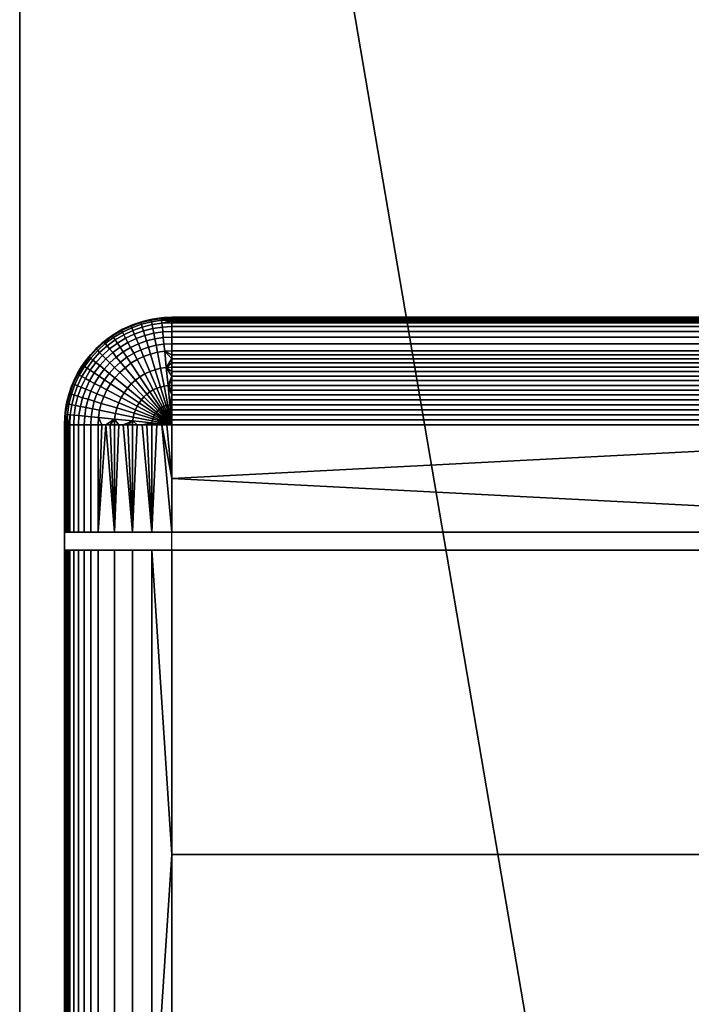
# Model space of a CAD drawing. Header units: millimetres. Extents: x -40 to 195, y -440 to 440.
# Tile 4 of 6: x 0 to 75, y 110 to 220. Entities that reach past the tile are written whole.
import ezdxf

# ---------------------------------------------------------------- set-up
doc = ezdxf.new("R2010")
doc.units = ezdxf.units.MM
for name, color, linetype in [('delici deska', 250, 'Continuous'), ('elektro', 7, 'Continuous'), ('op pud plocha', 7, 'Continuous'), ('openport', 5, 'Continuous')]:
    doc.layers.add(name, color=color, linetype=linetype)

msp = doc.modelspace()

# ---------------------------------------------------------------- linework, layer by layer
at = {"layer": 'openport'}
for points in [[(0, -440), (150, -440), (150, 440), (0, 440)], [(133, 78.75), (17, 78.75), (17, 174.75), (133, 174.75)]]:
    msp.add_lwpolyline(points, close=True, dxfattribs=at)

# ---------------------------------------------------------------- meshes
at = {"layer": 'delici deska'}
mesh = msp.add_polyface(dxfattribs=at)
corners = [(0, -298.05, 12), (0, 298.05, 12), (0, 351.79, 382.5), (0, -351.79, 382.5), (0, 315.88, 23.46), (0, 332.63, 37.15), (0, 347.89, 52.89), (0, 361.3, 70.43), (0, 372.55, 89.42), (0, 381.46, 109.45), (0, 387.89, 130.1), (0, 391.86, 150.93), (0, 413.25, 312.35), (0, 413.6, 325.37), (0, 411.13, 338.46), (0, 405.93, 350.72), (0, 398.42, 361.36), (0, 388.86, 370.2), (0, 377.39, 376.97), (0, 364.74, 381.13), (0, -391.86, 150.93), (0, -387.89, 130.1), (0, -381.46, 109.45), (0, -372.55, 89.42), (0, -361.3, 70.43), (0, -347.89, 52.89), (0, -332.63, 37.15), (0, -315.88, 23.46), (0, -413.25, 312.35), (0, -364.74, 381.13), (0, -377.39, 376.97), (0, -388.86, 370.2), (0, -398.42, 361.36), (0, -405.93, 350.72), (0, -411.13, 338.46), (0, -413.6, 325.37), (150, 298.05, 12), (150, -298.05, 12), (150, -351.79, 382.5), (150, 351.79, 382.5), (150, 391.86, 150.93), (150, 387.89, 130.1), (150, 381.46, 109.45), (150, 372.55, 89.42), (150, 361.3, 70.43), (150, 347.89, 52.89), (150, 332.63, 37.15), (150, 315.88, 23.46), (150, 413.25, 312.35), (150, 364.74, 381.13), (150, 377.39, 376.97), (150, 388.86, 370.2), (150, 398.42, 361.36), (150, 405.93, 350.72), (150, 411.13, 338.46), (150, 413.6, 325.37), (150, -315.88, 23.46), (150, -332.63, 37.15), (150, -347.89, 52.89), (150, -361.3, 70.43), (150, -372.55, 89.42), (150, -381.46, 109.45), (150, -387.89, 130.1), (150, -391.86, 150.93), (150, -413.25, 312.35), (150, -413.6, 325.37), (150, -411.13, 338.46), (150, -405.93, 350.72), (150, -398.42, 361.36), (150, -388.86, 370.2), (150, -377.39, 376.97), (150, -364.74, 381.13), (0, -298.05, 12), (150, -298.05, 12), (0, 298.05, 12), (150, 298.05, 12), (0, -351.79, 382.5), (150, -351.79, 382.5), (0, 351.79, 382.5), (150, 351.79, 382.5), (0, 391.86, 150.93), (150, 391.86, 150.93), (0, 387.89, 130.1), (150, 387.89, 130.1), (0, 381.46, 109.45), (150, 381.46, 109.45), (0, 372.55, 89.42), (150, 372.55, 89.42), (0, 361.3, 70.43), (150, 361.3, 70.43), (0, 347.89, 52.89), (150, 347.89, 52.89), (0, 332.63, 37.15), (150, 332.63, 37.15), (0, 315.88, 23.46), (150, 315.88, 23.46), (0, 298.05, 12), (150, 298.05, 12), (0, 413.25, 312.35), (150, 413.25, 312.35), (0, 391.86, 150.93), (150, 391.86, 150.93), (0, 351.79, 382.5), (150, 351.79, 382.5), (0, 364.74, 381.13), (150, 364.74, 381.13), (0, 377.39, 376.97), (150, 377.39, 376.97), (0, 388.86, 370.2), (150, 388.86, 370.2), (0, 398.42, 361.36), (150, 398.42, 361.36), (0, 405.93, 350.72), (150, 405.93, 350.72), (0, 411.13, 338.46), (150, 411.13, 338.46), (0, 413.6, 325.37), (150, 413.6, 325.37), (0, 413.25, 312.35), (150, 413.25, 312.35), (0, -391.86, 150.93), (150, -391.86, 150.93), (0, -387.89, 130.1), (150, -387.89, 130.1), (0, -381.46, 109.45), (150, -381.46, 109.45), (0, -372.55, 89.42), (150, -372.55, 89.42), (0, -361.3, 70.43), (150, -361.3, 70.43), (0, -347.89, 52.89), (150, -347.89, 52.89), (0, -332.63, 37.15), (150, -332.63, 37.15), (0, -315.88, 23.46), (150, -315.88, 23.46), (0, -298.05, 12), (150, -298.05, 12), (0, -413.25, 312.35), (150, -413.25, 312.35), (0, -391.86, 150.93), (150, -391.86, 150.93), (0, -351.79, 382.5), (150, -351.79, 382.5), (0, -364.74, 381.13), (150, -364.74, 381.13), (0, -377.39, 376.97), (150, -377.39, 376.97), (0, -388.86, 370.2), (150, -388.86, 370.2), (0, -398.42, 361.36), (150, -398.42, 361.36), (0, -405.93, 350.72), (150, -405.93, 350.72), (0, -411.13, 338.46), (150, -411.13, 338.46), (0, -413.6, 325.37), (150, -413.6, 325.37), (0, -413.25, 312.35), (150, -413.25, 312.35)]
mesh.append_faces([[corners[k] for k in face] for face in [(22, 21, 10, 10), (20, 11, 21, 21), (22, 9, 23, 23), (26, 0, 27, 27), (0, 26, 25, 25), (7, 25, 24, 24), (23, 7, 24, 24), (20, 28, 12, 12), (35, 34, 3, 3), (34, 33, 3, 3), (3, 28, 35, 35), (3, 32, 31, 31), (29, 3, 30, 30), (31, 30, 3, 3), (3, 33, 32, 32), (2, 28, 3, 3), (25, 6, 0, 0), (5, 4, 1, 1), (1, 6, 5, 5), (25, 7, 6, 6), (8, 23, 9, 9), (11, 10, 21, 21), (22, 10, 9, 9), (7, 23, 8, 8), (11, 20, 12, 12), (2, 18, 17, 17), (18, 2, 19, 19), (16, 2, 17, 17), (13, 2, 14, 14), (16, 15, 2, 2), (15, 14, 2, 2), (12, 2, 13, 13), (2, 12, 28, 28), (0, 6, 1, 1), (38, 66, 65, 65), (65, 64, 38, 38), (67, 66, 38, 38), (70, 38, 71, 71), (38, 70, 69, 69), (68, 38, 69, 69), (68, 67, 38, 38), (40, 64, 63, 63), (60, 43, 61, 61), (59, 44, 60, 60), (62, 61, 42, 42), (36, 58, 37, 37), (56, 37, 57, 57), (58, 57, 37, 37), (59, 58, 45, 45), (63, 62, 41, 41), (38, 64, 48, 48), (50, 49, 39, 39), (39, 51, 50, 50), (52, 51, 39, 39), (39, 54, 53, 53), (55, 39, 48, 48), (55, 54, 39, 39), (39, 53, 52, 52), (64, 40, 48, 48), (36, 46, 45, 45), (46, 36, 47, 47), (45, 58, 36, 36), (43, 42, 61, 61), (59, 45, 44, 44), (60, 44, 43, 43), (42, 41, 62, 62), (63, 41, 40, 40), (48, 39, 38, 38), (73, 72, 74, 75), (77, 79, 78, 76), (82, 80, 81, 83), (86, 84, 85, 87), (84, 82, 83, 85), (88, 86, 87, 89), (92, 90, 91, 93), (96, 94, 95, 97), (94, 92, 93, 95), (90, 88, 89, 91), (99, 101, 100, 98), (104, 102, 103, 105), (108, 106, 107, 109), (106, 104, 105, 107), (110, 108, 109, 111), (114, 112, 113, 115), (118, 116, 117, 119), (116, 114, 115, 117), (112, 110, 111, 113), (122, 123, 121, 120), (126, 127, 125, 124), (124, 125, 123, 122), (128, 129, 127, 126), (132, 133, 131, 130), (136, 137, 135, 134), (134, 135, 133, 132), (130, 131, 129, 128), (139, 138, 140, 141), (144, 145, 143, 142), (148, 149, 147, 146), (146, 147, 145, 144), (150, 151, 149, 148), (154, 155, 153, 152), (158, 159, 157, 156), (156, 157, 155, 154), (152, 153, 151, 150)]])
at = {"layer": 'elektro'}
mesh = msp.add_polyface(dxfattribs=at)
corners = [(133, 186.75, 384.5), (17, 186.75, 384.5), (17, 186.73, 384.68), (133, 186.73, 384.68), (17, 186.68, 384.86), (133, 186.68, 384.86), (133, 186.59, 385.04), (17, 186.59, 385.04), (17, 186.48, 385.2), (133, 186.48, 385.2), (133, 186.33, 385.36), (17, 186.33, 385.36), (17, 186.15, 385.52), (133, 186.15, 385.52), (133, 185.72, 385.81), (17, 185.72, 385.81), (17, 185.17, 386.08), (133, 185.17, 386.08), (17, 184.53, 386.33), (133, 184.53, 386.33), (133, 183.8, 386.55), (17, 183.8, 386.55), (17, 183, 386.75), (133, 183, 386.75), (133, 182.57, 386.84), (17, 182.57, 386.84), (17, 182.12, 386.93), (133, 182.12, 386.93), (17, 181.66, 387), (133, 181.66, 387), (17, 181.18, 387.08), (133, 181.18, 387.08), (17, 180.69, 387.15), (133, 180.69, 387.15), (133, 180.19, 387.21), (17, 180.19, 387.21), (17, 179.68, 387.26), (133, 179.68, 387.26), (133, 179.15, 387.31), (17, 179.15, 387.31), (17, 178.62, 387.36), (133, 178.62, 387.36), (133, 178.08, 387.39), (17, 178.08, 387.39), (17, 177.54, 387.43), (133, 177.54, 387.43), (17, 176.99, 387.45), (133, 176.99, 387.45), (133, 176.43, 387.47), (17, 176.43, 387.47), (17, 175.87, 387.49), (133, 175.87, 387.49), (133, 175.31, 387.5), (17, 175.31, 387.5), (17, 174.75, 387.5), (133, 174.75, 387.5), (17, 168.75, 387.5), (133, 162.75, 387.5), (145, 162.75, 384.5), (5, 162.75, 384.5), (5, 160.75, 384.5), (145, 160.75, 384.5), (133, 162.75, 387.5), (17, 162.75, 387.5), (139.43, 162.75, 387.08), (8.75, 162.75, 386.75), (141.25, 162.75, 386.75), (7.94, 162.75, 386.55), (142.06, 162.75, 386.55), (7.21, 162.75, 386.33), (142.79, 162.75, 386.33), (6.57, 162.75, 386.08), (143.43, 162.75, 386.08), (6.03, 162.75, 385.81), (143.97, 162.75, 385.81), (5.42, 160.75, 385.36), (144.41, 160.75, 385.52), (144.58, 160.75, 385.36), (143.97, 160.75, 385.81), (6.03, 160.75, 385.81), (143.43, 160.75, 386.08), (7.94, 160.75, 386.55), (141.25, 160.75, 386.75), (142.06, 160.75, 386.55), (7.21, 160.75, 386.33), (142.79, 160.75, 386.33), (6.57, 160.75, 386.08), (8.75, 160.75, 386.75), (139.43, 160.75, 387.08), (17, 160.75, 387.5), (133, 160.75, 387.5), (133, 186.75, 382.5), (17, 186.75, 382.5)]
mesh.append_faces([[corners[k] for k in face] for face in [(0, 1, 2, 3), (3, 2, 4, 5), (6, 7, 8, 9), (10, 11, 12, 13), (9, 8, 11, 10), (5, 4, 7, 6), (14, 15, 16, 17), (17, 16, 18, 19), (20, 21, 22, 23), (24, 25, 26, 27), (23, 22, 25, 24), (19, 18, 21, 20), (13, 12, 15, 14), (28, 29, 27, 26), (29, 28, 30, 31), (31, 30, 32, 33), (34, 35, 36, 37), (38, 39, 40, 41), (37, 36, 39, 38), (33, 32, 35, 34), (42, 43, 44, 45), (45, 44, 46, 47), (48, 49, 50, 51), (52, 53, 54, 55), (51, 50, 53, 52), (47, 46, 49, 48), (41, 40, 43, 42), (55, 56, 57, 57), (58, 59, 60, 61), (62, 63, 64, 64), (64, 65, 66, 66), (66, 67, 68, 68), (69, 70, 68, 68), (70, 71, 72, 72), (72, 73, 74, 74), (75, 76, 77, 77), (78, 79, 80, 80), (81, 82, 83, 83), (84, 83, 85, 85), (86, 85, 80, 80), (87, 88, 82, 82), (88, 89, 90, 90), (0, 91, 92, 1)]])
mesh = msp.add_polyface(dxfattribs=at)
corners = [(133.44, 176.94, 387.45), (133.22, 176.98, 387.45), (133, 174.75, 387.5), (133.86, 179.07, 387.31), (133.43, 179.13, 387.31), (133.65, 176.89, 387.45), (133.86, 176.82, 387.45), (134.05, 176.72, 387.45), (133, 174.75, 387.5), (133, 175.87, 387.49), (133, 175.31, 387.5), (133, 176.99, 387.45), (133, 176.43, 387.47), (133, 178.08, 387.39), (133, 177.54, 387.43), (133, 175.87, 387.49), (133, 179.15, 387.31), (133, 178.62, 387.36), (133, 179.68, 387.26), (133.63, 181.15, 387.08), (133, 180.69, 387.15), (133, 180.19, 387.21), (133, 181.66, 387), (133, 181.18, 387.08), (133, 182.12, 386.93), (133.81, 182.96, 386.75), (133, 182.57, 386.84), (133, 183, 386.75), (133, 184.53, 386.33), (133, 183.8, 386.55), (133.89, 183.76, 386.55), (133.96, 184.49, 386.33), (133, 185.17, 386.08), (134.02, 185.12, 386.08), (133, 185.72, 385.81), (134.07, 185.66, 385.81), (134.12, 186.1, 385.52), (133, 186.33, 385.36), (133, 186.15, 385.52), (134.15, 186.42, 385.2), (133, 186.48, 385.2), (134.17, 186.62, 384.86), (133, 186.68, 384.86), (133, 186.59, 385.04), (133, 186.73, 384.68), (133, 186.75, 384.5), (133.86, 186.72, 384.5), (133.56, 174.75, 387.5), (133, 174.75, 387.5), (133, 162.75, 387.5), (5.27, 162.75, 385.2), (144.73, 162.75, 385.2), (144.58, 162.75, 385.36), (5.15, 162.75, 385.04), (144.85, 162.75, 385.04), (5.07, 162.75, 384.86), (144.93, 162.75, 384.86), (5.02, 162.75, 384.68), (144.98, 162.75, 384.68), (5, 162.75, 384.5), (145, 162.75, 384.5), (5.07, 160.75, 384.86), (144.85, 160.75, 385.04), (144.93, 160.75, 384.86), (5.02, 160.75, 384.68), (144.98, 160.75, 384.68), (5, 160.75, 384.5), (145, 160.75, 384.5), (5.15, 160.75, 385.04), (144.73, 160.75, 385.2), (134.08, 186.7, 382.5), (133, 186.75, 382.5)]
mesh.append_faces([[corners[k] for k in face] for face in [(0, 1, 2, 2), (3, 4, 1, 0), (5, 0, 2, 2), (6, 5, 2, 2), (7, 6, 2, 2), (8, 9, 10, 10), (1, 11, 12, 12), (1, 13, 14, 14), (14, 11, 1, 1), (12, 15, 1, 1), (4, 16, 17, 17), (4, 18, 16, 16), (19, 20, 21, 21), (19, 22, 23, 23), (23, 20, 19, 19), (21, 18, 4, 4), (17, 13, 4, 4), (24, 25, 26, 26), (26, 25, 27, 27), (1, 4, 13, 13), (22, 19, 24, 24), (4, 19, 21, 21), (1, 15, 2, 2), (28, 29, 30, 31), (32, 28, 31, 33), (25, 30, 29, 27), (34, 32, 33, 35), (36, 37, 38, 38), (39, 40, 37, 37), (41, 42, 43, 43), (41, 44, 42, 42), (45, 44, 46, 46), (41, 46, 44, 44), (47, 48, 49, 49), (50, 51, 52, 52), (51, 53, 54, 54), (54, 55, 56, 56), (57, 58, 56, 56), (58, 59, 60, 60), (61, 62, 63, 63), (64, 63, 65, 65), (66, 65, 67, 67), (68, 69, 62, 62), (70, 71, 45, 46)]])
mesh = msp.add_polyface(dxfattribs=at)
corners = [(15.09, 184.34, 386.33), (15.23, 183.63, 386.55), (16.11, 183.76, 386.55), (16.04, 184.49, 386.33), (14.97, 184.97, 386.08), (15.98, 185.12, 386.08), (14.86, 185.51, 385.81), (15.93, 185.66, 385.81), (14.78, 185.94, 385.52), (15.88, 186.1, 385.52), (14.71, 186.25, 385.2), (15.85, 186.42, 385.2), (14.67, 186.45, 384.86), (15.83, 186.62, 384.86), (14.16, 184.11, 386.33), (14.37, 183.42, 386.55), (13.97, 184.72, 386.08), (13.82, 185.24, 385.81), (13.69, 185.66, 385.52), (13.6, 185.97, 385.2), (13.54, 186.17, 384.86), (13.01, 184.38, 386.08), (13.26, 183.79, 386.33), (12.8, 184.88, 385.81), (12.63, 185.29, 385.52), (12.51, 185.58, 385.2), (12.43, 185.77, 384.86), (12.09, 183.94, 386.08), (12.39, 183.38, 386.33), (11.83, 184.42, 385.81), (11.62, 184.81, 385.52), (17, 184.53, 386.33), (17, 183.8, 386.55), (17, 185.17, 386.08), (17, 185.72, 385.81), (17, 186.15, 385.52), (17, 186.33, 385.36), (17, 186.59, 385.04), (17, 186.48, 385.2), (17, 186.68, 384.86), (17, 186.73, 384.68), (17, 186.75, 384.5), (16.14, 186.72, 384.5), (15.29, 186.63, 384.5), (14.45, 186.47, 384.5), (13.62, 186.26, 384.5), (12.81, 185.99, 384.5), (12.02, 185.66, 384.5), (17, 186.75, 382.5), (15.92, 186.7, 382.5), (14.82, 186.55, 382.5), (13.7, 186.28, 382.5), (12.58, 185.91, 382.5), (11.49, 185.41, 382.5)]
mesh.append_faces([[corners[k] for k in face] for face in [(0, 1, 2, 3), (4, 0, 3, 5), (6, 4, 5, 7), (8, 6, 7, 9), (10, 8, 9, 11), (12, 10, 11, 13), (14, 15, 1, 0), (16, 14, 0, 4), (17, 16, 4, 6), (18, 17, 6, 8), (19, 18, 8, 10), (20, 19, 10, 12), (21, 22, 14, 16), (23, 21, 16, 17), (24, 23, 17, 18), (25, 24, 18, 19), (26, 25, 19, 20), (27, 28, 22, 21), (29, 27, 21, 23), (30, 29, 23, 24), (31, 3, 2, 32), (33, 5, 3, 31), (34, 7, 5, 33), (35, 9, 7, 34), (9, 35, 36, 36), (9, 36, 11, 11), (37, 11, 38, 38), (11, 36, 38, 38), (13, 37, 39, 39), (13, 39, 40, 40), (41, 42, 40, 40), (13, 40, 42, 42), (13, 42, 43, 43), (13, 43, 44, 12), (13, 11, 37, 37), (12, 44, 45, 20), (20, 45, 46, 26), (26, 46, 47, 47), (42, 41, 48, 49), (49, 50, 43, 42), (50, 51, 45, 44), (51, 52, 46, 45), (52, 53, 47, 46), (44, 43, 50, 50)]])
mesh = msp.add_polyface(dxfattribs=at)
corners = [(11.47, 185.09, 385.2), (11.62, 184.81, 385.52), (12.63, 185.29, 385.52), (12.51, 185.58, 385.2), (11.38, 185.27, 384.86), (12.43, 185.77, 384.86), (11.21, 183.42, 386.08), (11.56, 182.88, 386.33), (12.39, 183.38, 386.33), (12.09, 183.94, 386.08), (10.91, 183.87, 385.81), (11.83, 184.42, 385.81), (10.66, 184.23, 385.52), (10.48, 184.5, 385.2), (10.37, 184.67, 384.86), (11.25, 181.75, 386.55), (11.77, 181.12, 386.75), (12.42, 181.61, 386.75), (11.97, 182.28, 386.55), (10.79, 182.31, 386.33), (10.39, 182.81, 386.08), (10.04, 183.23, 385.81), (9.76, 183.57, 385.52), (9.56, 183.82, 385.2), (9.43, 183.97, 384.86), (10.08, 181.67, 386.33), (10.6, 181.15, 386.55), (9.63, 182.12, 386.08), (9.24, 182.5, 385.81), (8.93, 182.81, 385.52), (8.71, 183.04, 385.2), (8.56, 183.18, 384.86), (8.94, 181.36, 386.08), (9.44, 180.96, 386.33), (8.52, 181.71, 385.81), (8.18, 181.98, 385.52), (7.93, 182.19, 385.2), (7.78, 182.32, 384.86), (7.52, 181.08, 385.52), (7.88, 180.84, 385.81), (7.25, 181.26, 385.2), (7.08, 181.38, 384.86), (11.25, 185.28, 384.5), (10.51, 184.84, 384.5), (9.14, 183.82, 384.5), (8.52, 183.23, 384.5), (9.81, 184.35, 384.5), (12.02, 185.66, 384.5), (7.93, 182.61, 384.5), (7.39, 181.94, 384.5), (6.9, 181.24, 384.5), (11.49, 185.41, 382.5), (10.43, 184.79, 382.5), (9.44, 184.06, 382.5), (8.52, 183.23, 382.5), (7.68, 182.31, 382.5), (6.96, 181.31, 382.5)]
mesh.append_faces([[corners[k] for k in face] for face in [(0, 1, 2, 3), (4, 0, 3, 5), (6, 7, 8, 9), (10, 6, 9, 11), (12, 10, 11, 1), (13, 12, 1, 0), (14, 13, 0, 4), (15, 16, 17, 18), (19, 15, 18, 7), (20, 19, 7, 6), (21, 20, 6, 10), (22, 21, 10, 12), (23, 22, 12, 13), (24, 23, 13, 14), (25, 26, 15, 19), (27, 25, 19, 20), (28, 27, 20, 21), (29, 28, 21, 22), (30, 29, 22, 23), (31, 30, 23, 24), (32, 33, 25, 27), (34, 32, 27, 28), (35, 34, 28, 29), (36, 35, 29, 30), (37, 36, 30, 31), (38, 39, 34, 35), (40, 38, 35, 36), (41, 40, 36, 37), (4, 42, 43, 14), (24, 44, 45, 31), (14, 43, 46, 24), (5, 47, 42, 4), (24, 46, 44, 44), (48, 37, 31, 45), (37, 48, 49, 49), (37, 49, 50, 41), (51, 52, 43, 42), (52, 53, 46, 43), (53, 54, 45, 44), (51, 42, 47, 47), (53, 44, 46, 46), (49, 48, 55, 55), (48, 45, 54, 55), (55, 56, 50, 49)]])
mesh = msp.add_polyface(dxfattribs=at)
corners = [(16.14, 179.07, 387.31), (16.56, 176.94, 387.45), (16.78, 176.98, 387.45), (16.57, 179.13, 387.31), (15.74, 181.06, 387.08), (16.37, 181.15, 387.08), (15.39, 182.84, 386.75), (16.19, 182.96, 386.75), (15.23, 183.63, 386.55), (16.11, 183.76, 386.55), (15.72, 178.96, 387.31), (16.35, 176.89, 387.45), (15.13, 180.9, 387.08), (14.61, 182.64, 386.75), (14.37, 183.42, 386.55), (15.31, 178.82, 387.31), (16.14, 176.82, 387.45), (14.54, 180.69, 387.08), (13.84, 182.37, 386.75), (13.53, 183.12, 386.55), (13.26, 183.79, 386.33), (14.16, 184.11, 386.33), (14.92, 178.63, 387.31), (15.95, 176.72, 387.45), (13.97, 180.42, 387.08), (13.11, 182.02, 386.75), (12.73, 182.74, 386.55), (12.39, 183.38, 386.33), (14.55, 178.41, 387.31), (15.76, 176.61, 387.45), (13.43, 180.1, 387.08), (12.42, 181.61, 386.75), (11.97, 182.28, 386.55), (11.56, 182.88, 386.33), (12.92, 179.72, 387.08), (14.21, 178.15, 387.31), (11.77, 181.12, 386.75), (12.45, 179.3, 387.08), (13.88, 177.86, 387.31), (11.17, 180.58, 386.75), (12.03, 178.83, 387.08), (13.59, 177.54, 387.31), (11.65, 178.32, 387.08), (13.34, 177.2, 387.31), (17, 177.54, 387.43), (17, 178.08, 387.39), (17, 178.62, 387.36), (17, 179.15, 387.31), (17, 179.68, 387.26), (17, 180.19, 387.21), (17, 180.69, 387.15), (17, 181.18, 387.08), (17, 181.66, 387), (17, 182.12, 386.93), (17, 182.57, 386.84), (17, 183, 386.75), (17, 183.8, 386.55)]
mesh.append_faces([[corners[k] for k in face] for face in [(0, 1, 2, 3), (4, 0, 3, 5), (6, 4, 5, 7), (8, 6, 7, 9), (10, 11, 1, 0), (12, 10, 0, 4), (13, 12, 4, 6), (14, 13, 6, 8), (15, 16, 11, 10), (17, 15, 10, 12), (18, 17, 12, 13), (19, 18, 13, 14), (20, 19, 14, 21), (22, 23, 16, 15), (24, 22, 15, 17), (25, 24, 17, 18), (26, 25, 18, 19), (27, 26, 19, 20), (28, 29, 23, 22), (30, 28, 22, 24), (31, 30, 24, 25), (32, 31, 25, 26), (33, 32, 26, 27), (34, 35, 28, 30), (36, 34, 30, 31), (37, 38, 35, 34), (39, 37, 34, 36), (40, 41, 38, 37), (42, 43, 41, 40), (2, 44, 45, 45), (3, 46, 47, 47), (3, 47, 48, 48), (5, 49, 50, 50), (5, 51, 52, 52), (51, 5, 50, 50), (49, 3, 48, 48), (46, 3, 45, 45), (53, 54, 7, 7), (54, 55, 7, 7), (2, 45, 3, 3), (52, 53, 5, 5), (3, 49, 5, 5), (53, 7, 5, 5), (7, 55, 56, 9)]])
mesh = msp.add_polyface(dxfattribs=at)
corners = [(10.6, 181.15, 386.55), (11.17, 180.58, 386.75), (11.77, 181.12, 386.75), (11.25, 181.75, 386.55), (10.62, 179.98, 386.75), (12.03, 178.83, 387.08), (12.45, 179.3, 387.08), (10, 180.49, 386.55), (9.44, 180.96, 386.33), (10.08, 181.67, 386.33), (10.14, 179.33, 386.75), (11.65, 178.32, 387.08), (9.47, 179.78, 386.55), (8.86, 180.18, 386.33), (8.33, 180.54, 386.08), (8.94, 181.36, 386.08), (7.88, 180.84, 385.81), (8.52, 181.71, 385.81), (9.72, 178.64, 386.75), (11.33, 177.78, 387.08), (9.01, 179.02, 386.55), (8.37, 179.36, 386.33), (7.81, 179.66, 386.08), (7.33, 179.92, 385.81), (6.94, 180.12, 385.52), (7.52, 181.08, 385.52), (6.65, 180.28, 385.2), (7.25, 181.26, 385.2), (6.48, 180.37, 384.86), (7.08, 181.38, 384.86), (9.38, 177.91, 386.75), (11.06, 177.21, 387.08), (8.63, 178.21, 386.55), (7.96, 178.49, 386.33), (7.37, 178.74, 386.08), (6.87, 178.95, 385.81), (6.46, 179.11, 385.52), (6.16, 179.24, 385.2), (5.98, 179.31, 384.86), (8.33, 177.38, 386.55), (9.11, 177.14, 386.75), (7.64, 177.59, 386.33), (7.02, 177.77, 386.08), (6.5, 177.93, 385.81), (6.08, 178.06, 385.52), (5.78, 178.15, 385.2), (5.58, 178.21, 384.86), (5.3, 177.08, 384.86), (5.49, 177.04, 385.2), (6.47, 180.5, 384.5), (6.08, 179.73, 384.5), (6.9, 181.24, 384.5), (5.76, 178.94, 384.5), (5.49, 178.13, 384.5), (5.27, 177.3, 384.5), (6.96, 181.31, 382.5), (6.34, 180.26, 382.5), (5.84, 179.17, 382.5), (5.46, 178.05, 382.5), (5.2, 176.93, 382.5)]
mesh.append_faces([[corners[k] for k in face] for face in [(0, 1, 2, 3), (4, 5, 6, 1), (7, 4, 1, 0), (8, 7, 0, 9), (10, 11, 5, 4), (12, 10, 4, 7), (13, 12, 7, 8), (14, 13, 8, 15), (16, 14, 15, 17), (18, 19, 11, 10), (20, 18, 10, 12), (21, 20, 12, 13), (22, 21, 13, 14), (23, 22, 14, 16), (24, 23, 16, 25), (26, 24, 25, 27), (28, 26, 27, 29), (30, 31, 19, 18), (32, 30, 18, 20), (33, 32, 20, 21), (34, 33, 21, 22), (35, 34, 22, 23), (36, 35, 23, 24), (37, 36, 24, 26), (38, 37, 26, 28), (39, 40, 30, 32), (41, 39, 32, 33), (42, 41, 33, 34), (43, 42, 34, 35), (44, 43, 35, 36), (45, 44, 36, 37), (46, 45, 37, 38), (47, 48, 45, 46), (28, 49, 50, 38), (29, 51, 49, 28), (38, 52, 53, 46), (38, 50, 52, 52), (54, 47, 46, 53), (55, 56, 49, 51), (56, 57, 52, 50), (58, 59, 54, 53), (57, 58, 53, 52), (56, 50, 49, 49)]])
mesh = msp.add_polyface(dxfattribs=at)
corners = [(16.56, 176.94, 387.45), (17, 174.75, 387.5), (16.78, 176.98, 387.45), (16.35, 176.89, 387.45), (16.14, 176.82, 387.45), (15.95, 176.72, 387.45), (15.76, 176.61, 387.45), (15.58, 176.48, 387.45), (14.21, 178.15, 387.31), (14.55, 178.41, 387.31), (15.42, 176.33, 387.45), (13.88, 177.86, 387.31), (15.27, 176.17, 387.45), (13.59, 177.54, 387.31), (15.14, 175.99, 387.45), (13.34, 177.2, 387.31), (15.03, 175.8, 387.45), (13.11, 176.83, 387.31), (11.33, 177.78, 387.08), (11.65, 178.32, 387.08), (14.93, 175.6, 387.45), (12.93, 176.43, 387.31), (11.06, 177.21, 387.08), (14.86, 175.4, 387.45), (12.78, 176.03, 387.31), (10.84, 176.62, 387.08), (14.8, 175.18, 387.45), (12.68, 175.61, 387.31), (14.77, 174.97, 387.45), (12.62, 175.18, 387.31), (17, 174.75, 387.5), (17, 175.31, 387.5), (17, 175.87, 387.49), (17, 176.43, 387.47), (17, 176.99, 387.45), (17, 177.54, 387.43), (15.32, 174.75, 387.47), (15.88, 174.75, 387.49), (17, 174.75, 387.5), (16.44, 174.75, 387.5), (14.76, 174.75, 387.45), (14.21, 174.75, 387.43), (13.66, 174.75, 387.39), (13.12, 174.75, 387.36), (12.59, 174.75, 387.31), (11.56, 174.75, 387.21), (12.07, 174.75, 387.26), (14.76, 162.75, 387.45), (17, 168.75, 387.5), (16.44, 174.75, 387.5), (15.88, 174.75, 387.49), (17, 174.75, 387.5), (133, 174.75, 387.5)]
mesh.append_faces([[corners[k] for k in face] for face in [(0, 1, 2, 2), (3, 1, 0, 0), (4, 1, 3, 3), (5, 1, 4, 4), (6, 1, 5, 5), (7, 1, 6, 6), (8, 7, 6, 9), (10, 1, 7, 7), (11, 10, 7, 8), (12, 1, 10, 10), (13, 12, 10, 11), (14, 1, 12, 12), (15, 14, 12, 13), (16, 1, 14, 14), (17, 16, 14, 15), (18, 17, 15, 19), (20, 1, 16, 16), (21, 20, 16, 17), (22, 21, 17, 18), (23, 1, 20, 20), (24, 23, 20, 21), (25, 24, 21, 22), (26, 1, 23, 23), (27, 26, 23, 24), (28, 1, 26, 26), (29, 28, 26, 27), (30, 31, 32, 32), (2, 33, 34, 34), (35, 2, 34, 34), (33, 2, 32, 32), (2, 1, 32, 32), (28, 36, 37, 1), (38, 37, 39, 39), (28, 40, 36, 36), (41, 40, 28, 28), (28, 42, 41, 41), (29, 43, 42, 28), (29, 44, 43, 43), (29, 45, 46, 46), (29, 46, 44, 44), (47, 36, 40, 40), (48, 49, 50, 50), (48, 51, 49, 49), (52, 51, 48, 48)]])
mesh = msp.add_polyface(dxfattribs=at)
corners = [(9.11, 177.14, 386.75), (10.84, 176.62, 387.08), (11.06, 177.21, 387.08), (9.38, 177.91, 386.75), (10.69, 176, 387.08), (12.68, 175.61, 387.31), (12.78, 176.03, 387.31), (8.91, 176.36, 386.75), (8.12, 176.51, 386.55), (8.33, 177.38, 386.55), (7.4, 176.66, 386.33), (7.64, 177.59, 386.33), (6.78, 176.78, 386.08), (7.02, 177.77, 386.08), (6.24, 176.89, 385.81), (6.5, 177.93, 385.81), (5.81, 176.97, 385.52), (6.08, 178.06, 385.52), (5.49, 177.04, 385.2), (5.78, 178.15, 385.2), (10.6, 175.38, 387.08), (12.62, 175.18, 387.31), (8.79, 175.56, 386.75), (7.99, 175.64, 386.55), (7.26, 175.71, 386.33), (6.62, 175.77, 386.08), (6.08, 175.82, 385.81), (5.65, 175.87, 385.52), (5.33, 175.9, 385.2), (5.13, 175.92, 384.86), (5.3, 177.08, 384.86), (11.06, 174.75, 387.15), (11.56, 174.75, 387.21), (9.18, 174.75, 386.84), (9.63, 174.75, 386.93), (7.21, 174.75, 386.33), (7.94, 174.75, 386.55), (8.75, 174.75, 386.75), (6.57, 174.75, 386.08), (10.57, 174.75, 387.08), (10.09, 174.75, 387), (6.03, 174.75, 385.81), (5.59, 174.75, 385.52), (5.27, 174.75, 385.2), (5.42, 174.75, 385.36), (5.15, 174.75, 385.04), (5.27, 177.3, 384.5), (5.12, 176.46, 384.5), (5.03, 175.6, 384.5), (5.02, 174.75, 384.68), (5.07, 174.75, 384.86), (5, 174.75, 384.5), (5.2, 176.93, 382.5), (5.05, 175.83, 382.5), (5, 174.75, 382.5), (5, 162.75, 384.5)]
mesh.append_faces([[corners[k] for k in face] for face in [(0, 1, 2, 3), (4, 5, 6, 1), (7, 4, 1, 0), (8, 7, 0, 9), (10, 8, 9, 11), (12, 10, 11, 13), (14, 12, 13, 15), (16, 14, 15, 17), (18, 16, 17, 19), (20, 21, 5, 4), (22, 20, 4, 7), (23, 22, 7, 8), (24, 23, 8, 10), (25, 24, 10, 12), (26, 25, 12, 14), (27, 26, 14, 16), (28, 27, 16, 18), (29, 28, 18, 30), (20, 31, 32, 21), (22, 33, 34, 20), (24, 35, 36, 23), (23, 36, 37, 22), (25, 38, 35, 24), (20, 39, 31, 31), (20, 34, 40, 40), (22, 37, 33, 33), (20, 40, 39, 39), (26, 41, 38, 25), (27, 42, 41, 26), (28, 43, 44, 27), (27, 44, 42, 42), (45, 43, 28, 28), (30, 46, 47, 29), (29, 47, 48, 48), (48, 49, 29, 29), (29, 50, 45, 45), (48, 51, 49, 49), (29, 49, 50, 50), (29, 45, 28, 28), (52, 53, 48, 47), (53, 54, 51, 48), (47, 46, 52, 52), (55, 51, 54, 54)]])
mesh = msp.add_polyface(dxfattribs=at)
corners = [(5, 126.75, 384.5), (5, 92.75, 384.5), (5.02, 92.75, 384.68), (5.07, 92.75, 384.86), (5.15, 92.75, 385.04), (5.15, 160.75, 385.04), (5.07, 160.75, 384.86), (5.02, 160.75, 384.68), (5.27, 92.75, 385.2), (5.42, 92.75, 385.36), (5.42, 160.75, 385.36), (5.27, 160.75, 385.2), (5.59, 92.75, 385.52), (6.03, 92.75, 385.81), (6.03, 160.75, 385.81), (5.59, 160.75, 385.52), (5, 160.75, 384.5), (6.57, 92.75, 386.08), (6.57, 160.75, 386.08), (7.21, 92.75, 386.33), (7.21, 160.75, 386.33), (7.94, 92.75, 386.55), (8.75, 92.75, 386.75), (8.75, 160.75, 386.75), (7.94, 160.75, 386.55), (10.57, 92.75, 387.08), (12.59, 92.75, 387.31), (12.59, 160.75, 387.31), (10.57, 160.75, 387.08), (17, 126.75, 387.5), (14.76, 92.75, 387.45), (17, 92.75, 387.5), (14.76, 160.75, 387.45), (17, 160.75, 387.5), (133, 126.75, 387.5), (133, 160.75, 387.5), (133, 92.75, 387.5), (17, 162.75, 387.5), (12.59, 162.75, 387.31), (10.57, 162.75, 387.08), (5, 160.75, 384.5), (5.02, 160.75, 384.68), (144.98, 160.75, 384.68), (5.07, 160.75, 384.86), (144.93, 160.75, 384.86), (144.85, 160.75, 385.04), (5.15, 160.75, 385.04), (5.42, 160.75, 385.36), (144.58, 160.75, 385.36), (5.27, 160.75, 385.2), (144.41, 160.75, 385.52), (5.59, 160.75, 385.52), (144.73, 160.75, 385.2), (143.97, 160.75, 385.81), (6.03, 160.75, 385.81), (6.57, 160.75, 386.08), (7.21, 160.75, 386.33), (142.79, 160.75, 386.33), (7.94, 160.75, 386.55), (142.06, 160.75, 386.55), (141.25, 160.75, 386.75), (8.75, 160.75, 386.75), (17, 160.75, 387.5), (10.57, 160.75, 387.08), (12.59, 160.75, 387.31), (14.76, 160.75, 387.45), (139.43, 160.75, 387.08), (143.43, 160.75, 386.08), (139.43, 92.75, 387.08), (10.57, 92.75, 387.08), (8.75, 92.75, 386.75), (6.03, 92.75, 385.81), (143.43, 92.75, 386.08), (6.57, 92.75, 386.08), (5, 174.75, 382.5), (5, 78.75, 382.5)]
mesh.append_faces([[corners[k] for k in face] for face in [(0, 1, 2, 2), (3, 4, 5, 6), (2, 3, 6, 7), (8, 9, 10, 11), (12, 13, 14, 15), (9, 12, 15, 10), (4, 8, 11, 5), (7, 16, 0, 0), (2, 7, 0, 0), (13, 17, 18, 14), (17, 19, 20, 18), (21, 22, 23, 24), (19, 21, 24, 20), (25, 26, 27, 28), (29, 30, 31, 31), (26, 30, 32, 27), (22, 25, 28, 23), (29, 33, 32, 32), (29, 32, 30, 30), (29, 34, 35, 33), (31, 36, 34, 29), (37, 38, 39, 39), (40, 41, 42, 42), (43, 44, 41, 41), (45, 43, 46, 46), (47, 48, 49, 49), (50, 47, 51, 51), (52, 46, 49, 49), (53, 51, 54, 54), (48, 52, 49, 49), (53, 50, 51, 51), (55, 56, 57, 57), (58, 59, 56, 56), (60, 58, 61, 61), (62, 63, 64, 64), (64, 65, 62, 62), (66, 61, 63, 63), (62, 66, 63, 63), (54, 55, 67, 67), (68, 69, 70, 70), (71, 72, 73, 73), (74, 0, 16, 16), (74, 75, 1, 0)]])
mesh = msp.add_polyface(dxfattribs=at)
corners = [(5, 162.75, 384.5), (5.02, 162.75, 384.68), (5.02, 174.75, 384.68), (5, 174.75, 384.5), (5.07, 162.75, 384.86), (5.15, 162.75, 385.04), (5.15, 174.75, 385.04), (5.07, 174.75, 384.86), (5.27, 162.75, 385.2), (5.27, 174.75, 385.2), (5.42, 162.75, 385.36), (5.59, 162.75, 385.52), (5.59, 174.75, 385.52), (5.42, 174.75, 385.36), (6.03, 162.75, 385.81), (6.03, 174.75, 385.81), (6.57, 162.75, 386.08), (7.21, 162.75, 386.33), (7.21, 174.75, 386.33), (6.57, 174.75, 386.08), (7.94, 162.75, 386.55), (7.94, 174.75, 386.55), (8.75, 174.75, 386.75), (8.75, 162.75, 386.75), (9.18, 174.75, 386.84), (9.63, 174.75, 386.93), (10.57, 162.75, 387.08), (10.09, 174.75, 387), (11.06, 174.75, 387.15), (10.57, 174.75, 387.08), (12.59, 162.75, 387.31), (11.56, 174.75, 387.21), (14.76, 162.75, 387.45), (13.66, 174.75, 387.39), (13.12, 174.75, 387.36), (17, 162.75, 387.5), (15.88, 174.75, 387.49), (15.32, 174.75, 387.47), (17, 168.75, 387.5), (12.07, 174.75, 387.26), (12.59, 174.75, 387.31), (14.76, 174.75, 387.45), (14.21, 174.75, 387.43), (133, 162.75, 387.5), (12.59, 162.75, 387.31), (17, 162.75, 387.5), (14.76, 162.75, 387.45), (139.43, 162.75, 387.08), (10.57, 162.75, 387.08), (142.06, 162.75, 386.55), (7.94, 162.75, 386.55), (7.21, 162.75, 386.33), (141.25, 162.75, 386.75), (8.75, 162.75, 386.75), (6.57, 162.75, 386.08), (142.79, 162.75, 386.33), (143.43, 162.75, 386.08), (6.03, 162.75, 385.81), (5.42, 162.75, 385.36), (144.41, 162.75, 385.52), (5.59, 162.75, 385.52), (143.97, 162.75, 385.81), (5.27, 162.75, 385.2), (144.58, 162.75, 385.36), (144.93, 162.75, 384.86), (5.07, 162.75, 384.86), (5.02, 162.75, 384.68), (144.85, 162.75, 385.04), (5.15, 162.75, 385.04), (144.73, 162.75, 385.2), (5, 162.75, 384.5), (144.98, 162.75, 384.68), (5, 174.75, 382.5), (5, 160.75, 384.5)]
mesh.append_faces([[corners[k] for k in face] for face in [(0, 1, 2, 3), (4, 5, 6, 7), (5, 8, 9, 6), (1, 4, 7, 2), (10, 11, 12, 13), (11, 14, 15, 12), (16, 17, 18, 19), (17, 20, 21, 18), (14, 16, 19, 15), (8, 10, 13, 9), (22, 21, 20, 23), (24, 22, 23, 23), (23, 25, 24, 24), (25, 26, 27, 27), (26, 25, 23, 23), (28, 29, 26, 26), (26, 30, 31, 28), (30, 32, 33, 34), (32, 35, 36, 37), (35, 38, 36, 36), (27, 26, 29, 29), (30, 39, 31, 31), (30, 34, 40, 40), (40, 39, 30, 30), (32, 41, 42, 42), (42, 33, 32, 32), (35, 43, 38, 38), (44, 45, 46, 46), (47, 45, 48, 48), (49, 50, 51, 51), (50, 52, 53, 53), (53, 47, 48, 48), (54, 55, 51, 51), (56, 54, 57, 57), (58, 59, 60, 60), (60, 61, 57, 57), (62, 63, 58, 58), (64, 65, 66, 66), (65, 67, 68, 68), (68, 69, 62, 62), (70, 71, 66, 66), (59, 61, 60, 60), (63, 59, 58, 58), (72, 73, 0, 0)]])
mesh = msp.add_polyface(dxfattribs=at)
corners = [(133, 126.75, 387.5), (133, 92.75, 387.5), (135.24, 92.75, 387.45), (137.41, 92.75, 387.31), (139.43, 92.75, 387.08), (139.43, 160.75, 387.08), (137.41, 160.75, 387.31), (135.24, 160.75, 387.45), (141.25, 92.75, 386.75), (142.06, 92.75, 386.55), (142.06, 160.75, 386.55), (141.25, 160.75, 386.75), (142.79, 92.75, 386.33), (143.43, 92.75, 386.08), (143.43, 160.75, 386.08), (142.79, 160.75, 386.33), (133, 160.75, 387.5), (143.97, 92.75, 385.81), (143.97, 160.75, 385.81), (144.41, 92.75, 385.52), (144.41, 160.75, 385.52), (144.58, 92.75, 385.36), (144.73, 92.75, 385.2), (144.73, 160.75, 385.2), (144.58, 160.75, 385.36), (144.85, 92.75, 385.04), (144.93, 92.75, 384.86), (144.93, 160.75, 384.86), (144.85, 160.75, 385.04), (145, 126.75, 384.5), (144.98, 92.75, 384.68), (145, 92.75, 384.5), (144.98, 160.75, 384.68), (145, 160.75, 384.5), (145, 90.75, 384.5), (145, 92.75, 384.5), (5, 92.75, 384.5), (5, 90.75, 384.5), (133, 90.75, 387.5), (139.43, 90.75, 387.08), (17, 90.75, 387.5), (7.21, 90.75, 386.33), (142.06, 90.75, 386.55), (142.79, 90.75, 386.33), (144.41, 90.75, 385.52), (5.59, 90.75, 385.52), (143.97, 90.75, 385.81), (144.58, 90.75, 385.36), (5.42, 90.75, 385.36), (5.27, 90.75, 385.2), (144.73, 90.75, 385.2), (5.02, 90.75, 384.68), (144.93, 90.75, 384.86), (144.98, 90.75, 384.68), (5.07, 92.75, 384.86), (144.93, 92.75, 384.86), (144.85, 92.75, 385.04), (5.02, 92.75, 384.68), (144.98, 92.75, 384.68), (5, 92.75, 384.5), (145, 92.75, 384.5), (5.42, 92.75, 385.36), (144.58, 92.75, 385.36), (144.41, 92.75, 385.52), (5.27, 92.75, 385.2), (144.73, 92.75, 385.2), (5.15, 92.75, 385.04), (143.97, 92.75, 385.81), (5.59, 92.75, 385.52), (17, 92.75, 387.5), (10.57, 92.75, 387.08), (139.43, 92.75, 387.08), (7.94, 92.75, 386.55), (142.06, 92.75, 386.55), (141.25, 92.75, 386.75), (7.21, 92.75, 386.33), (142.79, 92.75, 386.33), (6.57, 92.75, 386.08), (143.43, 92.75, 386.08), (137.41, 92.75, 387.31), (135.24, 92.75, 387.45), (133, 92.75, 387.5), (8.75, 92.75, 386.75), (145, 78.75, 382.5), (145, 174.75, 382.5)]
mesh.append_faces([[corners[k] for k in face] for face in [(0, 1, 2, 2), (3, 4, 5, 6), (2, 3, 6, 7), (8, 9, 10, 11), (12, 13, 14, 15), (9, 12, 15, 10), (4, 8, 11, 5), (7, 16, 0, 0), (2, 7, 0, 0), (13, 17, 18, 14), (17, 19, 20, 18), (21, 22, 23, 24), (19, 21, 24, 20), (25, 26, 27, 28), (29, 30, 31, 31), (26, 30, 32, 27), (22, 25, 28, 23), (29, 33, 32, 32), (29, 32, 30, 30), (34, 35, 36, 37), (38, 39, 40, 40), (41, 42, 43, 43), (44, 45, 46, 46), (47, 48, 44, 44), (49, 47, 50, 50), (51, 52, 53, 53), (54, 55, 56, 56), (57, 58, 55, 55), (59, 60, 58, 58), (61, 62, 63, 63), (62, 64, 65, 65), (66, 56, 65, 65), (67, 68, 63, 63), (69, 70, 71, 71), (72, 73, 74, 74), (75, 76, 73, 73), (77, 78, 76, 76), (79, 80, 81, 81), (81, 71, 79, 79), (82, 74, 71, 71), (71, 81, 69, 69), (83, 29, 31, 31), (29, 83, 84, 84), (29, 84, 33, 33)]])
at = {"layer": 'op pud plocha'}
mesh = msp.add_polyface(dxfattribs=at)
corners = [(0, -440), (0, 440), (150, -440), (150, 440)]
mesh.append_faces([[corners[k] for k in face] for face in [(2, 1, 0, 0), (1, 2, 3, 3)]])

doc.saveas('drawing.dxf')
